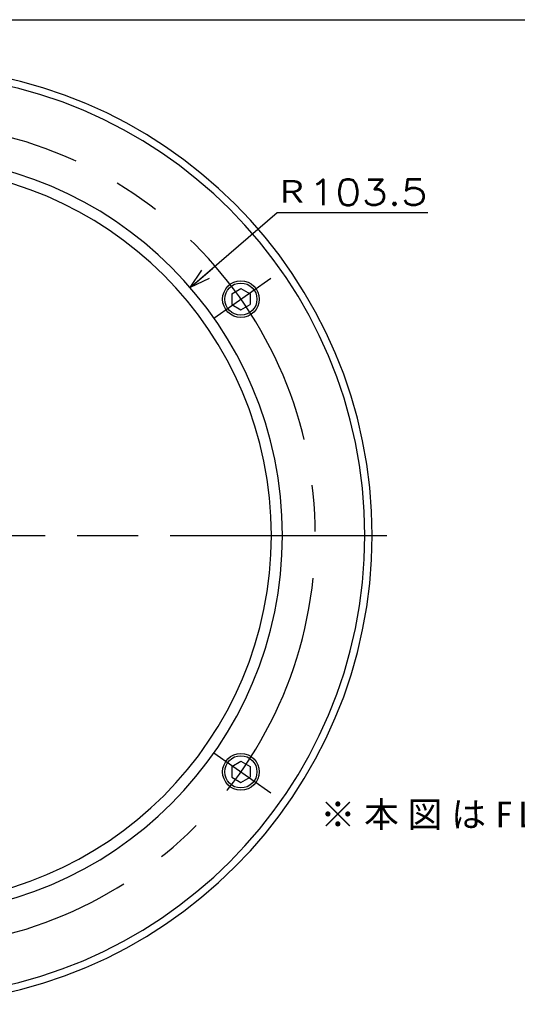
# Model space of a CAD drawing. Extents: x 0 to 564, y 0 to 400.
# Tile 6 of 10: x 213 to 281, y 266 to 400. Entities that reach past the tile are written whole.
import ezdxf

# ---------------------------------------------------------------- set-up
doc = ezdxf.new("R2010")
doc.units = 0
doc.linetypes.add('CENTER', pattern=[50.8, 31.75, -6.35, 6.35, -6.35])
doc.layers.get('0').update_dxf_attribs({"linetype": 'CONTINUOUS'})
doc.layers.get('DEFPOINTS').update_dxf_attribs({"linetype": 'CONTINUOUS'})
doc.layers.add('寸法線', color=11, linetype='CONTINUOUS')
doc.layers.add('支柱A', color=10, linetype='CONTINUOUS')
doc.styles.add('MX_DIMTXSTY_2', font='txt.sh', dxfattribs={"width": 1.2, "bigfont": 'extfont'})
doc.styles.add('MX_NOTE_STANDARD', font='txt.sh', dxfattribs={"bigfont": 'extfont'})
doc.dimstyles.new('MXDIMSTYLE', dxfattribs={"dimtxt": 3, "dimasz": 2.5, "dimexe": 1, "dimexo": 1, "dimgap": 1, "dimtad": 1, "dimdsep": 46, "dimtxsty": 'MX_NOTE_STANDARD', "dimblk1": 'OPEN30', "dimblk2": 'OPEN30', "dimsah": 1, "dimcen": 2.5, "dimadec": 0, "dimazin": 0, "dimtfac": 1, "dimtmove": 0, "dimatfit": 3, "dimldrblk": 'OPEN30', "dimfxl": 1, "dimtzin": 0, "dimarcsym": 0})

# ---------------------------------------------------------------- blocks, each defined once
blk = doc.blocks.new('_OPEN30')
at = {"color": 0, "linetype": 'ByBlock', "lineweight": -2}
for p, q in [((-1, 0.267949), (0, 0)), ((0, 0), (-1, -0.267949)), ((0, 0), (-1, 0))]:
    blk.add_line(p, q, dxfattribs=at)
blk = doc.blocks.new('*D10')
at = {"color": 22, "linetype": 'CONTINUOUS'}
for p, q in [((235.8485, 363.427095), (247.733415, 373.697716)), ((247.733415, 373.697716), (268.326034, 373.697716)), ((235.8485, 363.427095), (238.874988, 366.042504))]:
    blk.add_line(p, q, dxfattribs=at)
at = {"layer": 'DEFPOINTS', "color": 0, "linetype": 'CONTINUOUS'}
for p in [(235.8485, 363.427095), (196.693302, 329.590236)]:
    blk.add_point(p, dxfattribs=at)
at = {"color": 22, "linetype": 'CONTINUOUS', "xscale": 2.77, "yscale": 2.77, "zscale": 2.77, "rotation": 220.832686}
blk.add_blockref('_OPEN30', (235.8485, 363.427095), dxfattribs=at)
at = {"color": 22, "linetype": 'CONTINUOUS', "insert": (257.826034, 376.447716), "char_height": 3.5, "attachment_point": 5, "line_spacing_factor": 0.72, "style": 'MX_DIMTXSTY_2'}
blk.add_mtext('\\A1;Ｒ103.5', dxfattribs=at)

msp = doc.modelspace()

# ---------------------------------------------------------------- linework, layer by layer
at = {"layer": '寸法線', "color": 241, "linetype": 'CONTINUOUS'}
msp.add_line((0, 400), (564, 400), dxfattribs=at)
at = {"layer": '支柱A', "color": 22, "linetype": 'CENTER'}
for p, q in [((239.0844, 359.2728), (246.8664, 364.7218)), ((80.6933, 329.5902), (262.6933, 329.5902)), ((82.6933, 329.5902), (260.6933, 329.5902)), ((239.0844, 299.9077), (246.8664, 294.4587))]:
    msp.add_line(p, q, dxfattribs=at)
at = {"layer": '支柱A', "color": 254, "linetype": 'CONTINUOUS'}
for p, q in [((241.5206, 362.5756), (242.7706, 363.2973)), ((242.7706, 363.2973), (244.0206, 362.5756)), ((241.5206, 362.5756), (241.5206, 361.1322)), ((244.0206, 362.5756), (244.0206, 361.1322)), ((241.5206, 361.1322), (242.7706, 360.4105)), ((242.7706, 360.4105), (244.0206, 361.1322)), ((241.5206, 298.0482), (242.7706, 298.7699)), ((242.7706, 298.7699), (244.0206, 298.0482)), ((241.5206, 298.0482), (241.5206, 296.6049)), ((244.0206, 298.0482), (244.0206, 296.6049)), ((241.5206, 296.6049), (242.7706, 295.8832)), ((242.7706, 295.8832), (244.0206, 296.6049))]:
    msp.add_line(p, q, dxfattribs=at)
for centre, radius in [((242.7706, 361.8539), 2.5), ((242.7706, 361.8539), 2.2), ((242.7706, 297.3266), 2.5), ((242.7706, 297.3266), 2.2)]:
    msp.add_circle(centre, radius, dxfattribs=at)
for radius in [64, 63, 51.75, 50.25]:
    msp.add_arc((196.6933, 329.5902), radius, 270, 90, dxfattribs=at)
at = {"layer": '支柱A', "color": 22, "linetype": 'CENTER'}
msp.add_arc((196.6933, 329.5902), 56.25, 270, 90, dxfattribs=at)

# ---------------------------------------------------------------- texts
at = {"layer": '支柱A', "color": 22, "linetype": 'CONTINUOUS', "insert": (253.6364, 293.263), "char_height": 3.5, "attachment_point": 1, "line_spacing_factor": 0.72}
msp.add_mtext('\\T1.253359;\\W1.044466;\\A1;※本図はFL-Aﾀｲﾌﾟ', dxfattribs=at)

# ---------------------------------------------------------------- dimensions: what is measured, and where the dimension line sits
at = {"layer": '支柱A', "color": 22, "linetype": 'CONTINUOUS'}
dim = msp.add_radius_dim(center=(196.6933, 329.5902), mpoint=(235.8485, 363.4271), text='\\A1;<>', dimstyle='MXDIMSTYLE', override={"dimtxt": 3.5, "dimasz": 2.77, "dimtih": 1, "dimtoh": 1, "dimlfac": 2, "dimtxsty": 'MX_DIMTXSTY_2', "dimcen": 0, "dimtofl": 0, "dimtzin": 8}, dxfattribs=at)
dim.commit()
dim.dimension.update_dxf_attribs({"geometry": '*D10', "text_midpoint": (257.826, 373.6977), "dimtype": 132})

doc.saveas('drawing.dxf')
